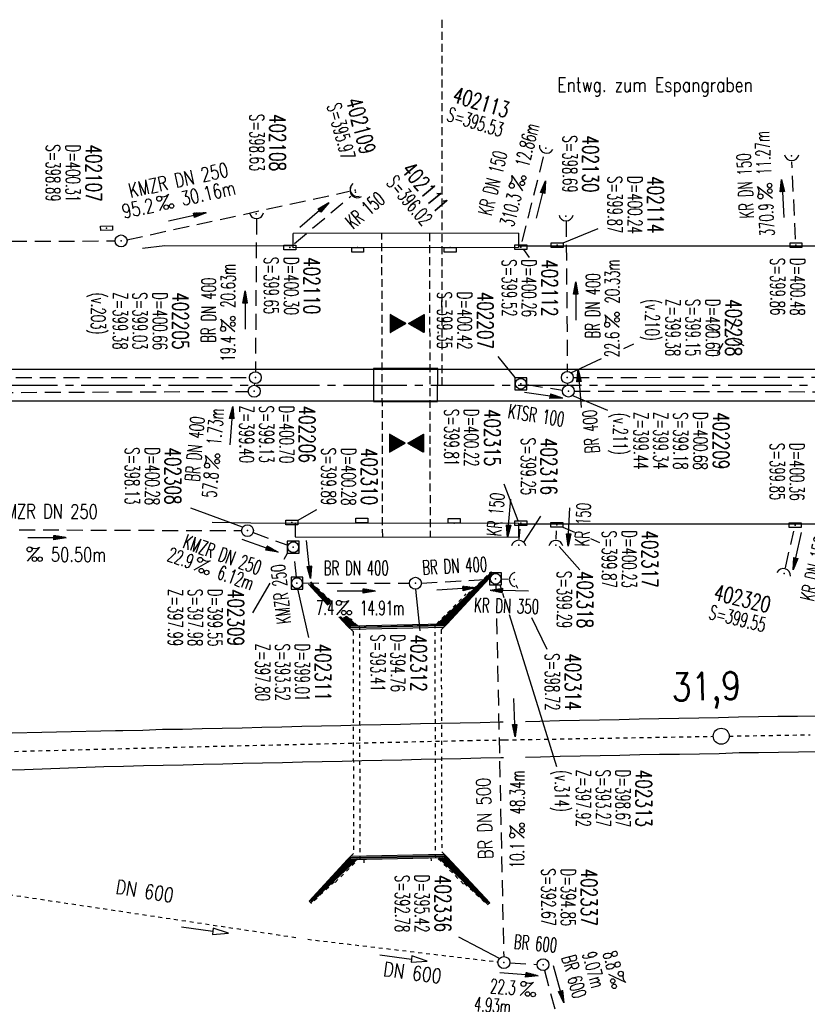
# Model space of a CAD drawing. Extents: x 0 to 1135, y 0 to 420.
# Tile 5 of 33: x 369 to 468, y 142 to 266. Entities that reach past the tile are written whole.
import ezdxf
from ezdxf.enums import TextEntityAlignment as Align

# ---------------------------------------------------------------- set-up
doc = ezdxf.new("R2010")
doc.units = 0
doc.header["$LTSCALE"] = 2
doc.header["$MEASUREMENT"] = 0
for name, pattern in [('ACAD_ISO02W100', [0.5, 0.25, -0.25]), ('ACAD_ISO03W100', [0.5, 0.25, -0.25]), ('ACAD_ISO10W100W', [0.5, 0.25, -0.25]), ('ACHSE', [5.5, 4, -0.5, 0.5, -0.5]), ('AUSGEZOGEN', [0]), ('GESTRICH-X2', [1.5, 1, -0.5]), ('GESTRICHELT', [0.75, 0.5, -0.25]), ('STRICHLINIEX2', [0.5, 0.25, -0.25])]:
    doc.linetypes.add(name, pattern=pattern)
doc.layers.get('0').update_dxf_attribs({"linetype": 'AUSGEZOGEN'})
for name, color, linetype in [('ACHSETOP', 250, 'ACHSE'), ('Bahnachse', 7, 'CONTINUOUS'), ('BAUWO', 250, 'CONTINUOUS'), ('BAUWU', 250, 'GESTRICHELT'), ('FBR', 8, 'CONTINUOUS'), ('GEF', 1, 'AUSGEZOGEN'), ('Gleisachsen', 7, 'CONTINUOUS'), ('HEKTOM', 250, 'GESTRICHELT'), ('KANAL', 7, 'GESTRICH-X2'), ('NETZ', 250, 'CONTINUOUS'), ('PFEIL', 7, 'CONTINUOUS'), ('SCHACHTNR', 6, 'CONTINUOUS'), ('SCHRIFT', 7, 'CONTINUOUS'), ('SCHSYMBOL', 7, 'CONTINUOUS'), ('TEXTO', 4, 'CONTINUOUS'), ('TEXTU', 4, 'CONTINUOUS'), ('Tiefenentwaesserung_und_Sammell', 15, 'CONTINUOUS'), ('TUNNEL', 15, 'CONTINUOUS')]:
    doc.layers.add(name, color=color, linetype=linetype)
doc.styles.add('ROMANS', font='romans.shx', dxfattribs={"width": 0.8})

# ---------------------------------------------------------------- blocks, each defined once
blk = doc.blocks.new('IKR')
at = {"color": 0}
for p, q in [((0, 1), (0, 2.5)), ((-2.5, 0), (-1, 0)), ((1, 0), (2.5, 0)), ((0, -2.5), (0, -1))]:
    blk.add_line(p, q, dxfattribs=at)
blk.add_circle((0, 0), 0.05, dxfattribs=at)
blk.add_point((0, 0), dxfattribs=at)
blk = doc.blocks.new('30')
at = {"color": 0}
for p, q in [((-0.75, -0.29), (-0.75, 0.29)), ((-0.75, 0.29), (0.75, 0.29)), ((0.75, 0.29), (0.75, -0.29)), ((0.75, -0.29), (-0.75, -0.29))]:
    blk.add_line(p, q, dxfattribs=at)
blk.add_point((0, 0), dxfattribs=at)
blk = doc.blocks.new('42')
at = {"color": 0}
blk.add_arc((-0.02, -0.31), 0.91, 12.5363, 167.4637, dxfattribs=at)
blk.add_point((0, 0), dxfattribs=at)
blk = doc.blocks.new('PFEIL2')
at = {"color": 0}
for p, q in [((0.88, 0), (-2.4, -0.01)), ((0.88, -0.27), (0.88, 0.28)), ((0.88, 0.28), (2.43, 0.01)), ((0.91, 0.27), (0.88, 0.26)), ((0.97, 0.26), (0.88, 0.25)), ((1.02, 0.25), (0.88, 0.23)), ((1.07, 0.24), (0.88, 0.21)), ((1.13, 0.23), (0.88, 0.19)), ((1.18, 0.22), (0.88, 0.17)), ((1.24, 0.21), (0.88, 0.15)), ((1.29, 0.21), (0.88, 0.14)), ((1.34, 0.2), (0.88, 0.12)), ((1.4, 0.19), (0.88, 0.1)), ((1.45, 0.18), (0.88, 0.08)), ((1.51, 0.17), (0.88, 0.06)), ((1.56, 0.16), (0.88, 0.04)), ((1.61, 0.15), (0.88, 0.02)), ((1.67, 0.14), (0.88, 0.01)), ((1.72, 0.13), (0.88, -0.01)), ((1.78, 0.12), (0.88, -0.03)), ((1.83, 0.11), (0.88, -0.05)), ((1.88, 0.1), (0.88, -0.07)), ((1.94, 0.09), (0.88, -0.09)), ((2.05, 0.08), (0.88, -0.12)), ((1.99, 0.08), (0.88, -0.11)), ((2.1, 0.07), (0.88, -0.14)), ((2.15, 0.06), (0.88, -0.16)), ((2.21, 0.05), (0.88, -0.18)), ((2.26, 0.04), (0.88, -0.2)), ((2.32, 0.03), (0.88, -0.22)), ((2.37, 0.02), (0.88, -0.23)), ((2.42, 0.01), (0.88, -0.25)), ((2.43, 0.01), (0.88, -0.27))]:
    blk.add_line(p, q, dxfattribs=at)
blk = doc.blocks.new('GST')
at = {"color": 0}
blk.add_circle((0, 0), 0.75, dxfattribs=at)
blk.add_point((0, 0), dxfattribs=at)
blk = doc.blocks.new('10')
blk.add_blockref('GST', (0, 0))
blk = doc.blocks.new('PROM')
blk.add_line((1.57, 1.82), (0.02, 0.02))
for centre, radius in [((0.32, 1.51), 0.317), ((0.94, 0.29), 0.283), ((1.64, 0.29), 0.283)]:
    blk.add_circle(centre, radius)
blk.add_arc((0.99, 2.68), 1.03, 239.1414, 303.3549)
blk = doc.blocks.new('20')
blk.add_lwpolyline([(-0.75, -0.75), (0.75, -0.75), (0.75, 0.75), (-0.75, 0.75)], close=True)
blk.add_circle((0, 0), 0.676)
blk.add_point((0, 0))
blk = doc.blocks.new('40')
at = {"color": 0}
blk.add_arc((0.02, 0.31), 0.91, 192.5363, 347.4637, dxfattribs=at)
blk.add_point((0, 0), dxfattribs=at)
blk = doc.blocks.new('30S')
at = {"color": 0}
for p, q in [((-0.75, -0.58), (-0.75, 0)), ((-0.75, 0), (0.75, 0)), ((0.75, 0), (0.75, -0.58)), ((0.75, -0.58), (-0.75, -0.58))]:
    blk.add_line(p, q, dxfattribs=at)
blk.add_point((0, 0), dxfattribs=at)
blk = doc.blocks.new('*X18')
at = {"color": 0}
for p, q in [((379.636, 182.407), (379.645, 182.415)), ((379.64, 182.401), (379.654, 182.415)), ((379.643, 182.395), (379.663, 182.415)), ((379.646, 182.39), (379.672, 182.415)), ((379.649, 182.384), (379.68, 182.415)), ((379.653, 182.379), (379.689, 182.415)), ((379.656, 182.373), (379.698, 182.415)), ((379.659, 182.367), (379.707, 182.415)), ((379.662, 182.362), (379.716, 182.415)), ((379.665, 182.356), (379.725, 182.415)), ((379.669, 182.351), (379.733, 182.415)), ((379.672, 182.345), (379.742, 182.415)), ((379.675, 182.339), (379.751, 182.415)), ((379.678, 182.334), (379.76, 182.415)), ((379.682, 182.328), (379.769, 182.415)), ((379.685, 182.323), (379.778, 182.415)), ((379.688, 182.317), (379.786, 182.415)), ((379.691, 182.311), (379.795, 182.415)), ((379.695, 182.306), (379.804, 182.415)), ((379.698, 182.3), (379.813, 182.415)), ((379.701, 182.295), (379.822, 182.415)), ((379.704, 182.289), (379.831, 182.415)), ((379.708, 182.283), (379.839, 182.415)), ((379.711, 182.278), (379.848, 182.415)), ((379.714, 182.272), (379.857, 182.415)), ((379.717, 182.267), (379.866, 182.415)), ((379.72, 182.261), (379.875, 182.415)), ((379.724, 182.255), (379.884, 182.415)), ((379.727, 182.25), (379.892, 182.415)), ((379.73, 182.244), (379.901, 182.415)), ((379.733, 182.239), (379.91, 182.415)), ((379.737, 182.233), (379.919, 182.415)), ((379.74, 182.227), (379.928, 182.415)), ((379.743, 182.222), (379.937, 182.415)), ((379.746, 182.216), (379.946, 182.415)), ((379.75, 182.21), (379.954, 182.415)), ((379.753, 182.205), (379.963, 182.415)), ((379.756, 182.199), (379.972, 182.415)), ((379.759, 182.194), (379.981, 182.415)), ((379.763, 182.188), (379.99, 182.415)), ((379.766, 182.182), (379.999, 182.415)), ((379.769, 182.177), (380.007, 182.415)), ((379.772, 182.171), (380.016, 182.415)), ((379.775, 182.166), (380.025, 182.415)), ((379.779, 182.16), (380.034, 182.415)), ((379.782, 182.154), (380.043, 182.415)), ((379.785, 182.149), (380.052, 182.415)), ((379.788, 182.143), (380.06, 182.415)), ((379.792, 182.138), (380.069, 182.415)), ((379.795, 182.132), (380.078, 182.415)), ((379.798, 182.126), (380.087, 182.415)), ((379.801, 182.121), (380.096, 182.415)), ((379.805, 182.115), (380.105, 182.415)), ((379.808, 182.11), (380.113, 182.415)), ((379.811, 182.104), (380.122, 182.415)), ((379.814, 182.098), (380.131, 182.415)), ((379.818, 182.093), (380.14, 182.415)), ((379.821, 182.087), (380.149, 182.415)), ((379.824, 182.082), (380.158, 182.415)), ((379.827, 182.076), (380.166, 182.415)), ((379.83, 182.07), (380.175, 182.415)), ((379.834, 182.065), (380.184, 182.415)), ((379.837, 182.059), (380.193, 182.415)), ((379.84, 182.054), (380.202, 182.415)), ((379.843, 182.048), (380.211, 182.415)), ((379.847, 182.042), (380.22, 182.415)), ((379.85, 182.037), (380.228, 182.415)), ((379.853, 182.031), (380.237, 182.415)), ((379.856, 182.026), (380.246, 182.415)), ((379.86, 182.02), (380.255, 182.415)), ((379.863, 182.014), (380.264, 182.415)), ((379.866, 182.009), (380.273, 182.415)), ((379.869, 182.003), (380.281, 182.415)), ((379.873, 181.998), (380.29, 182.415)), ((379.876, 181.992), (380.299, 182.415)), ((379.879, 181.986), (380.308, 182.415)), ((379.882, 181.981), (380.317, 182.415)), ((379.885, 181.975), (380.326, 182.415)), ((379.889, 181.97), (380.334, 182.415)), ((379.892, 181.964), (380.343, 182.415)), ((379.895, 181.958), (380.352, 182.415)), ((379.898, 181.953), (380.361, 182.415)), ((379.902, 181.947), (380.37, 182.415)), ((379.905, 181.942), (380.379, 182.415)), ((379.908, 181.936), (380.387, 182.415)), ((379.911, 181.93), (380.396, 182.415)), ((379.915, 181.925), (380.405, 182.415)), ((379.918, 181.919), (380.414, 182.415)), ((379.921, 181.914), (380.423, 182.415)), ((379.924, 181.908), (380.432, 182.415)), ((379.928, 181.902), (380.44, 182.415)), ((379.931, 181.897), (380.449, 182.415)), ((379.934, 181.891), (380.458, 182.415)), ((379.937, 181.885), (380.467, 182.415)), ((379.94, 181.88), (380.476, 182.415)), ((379.944, 181.874), (380.485, 182.415)), ((379.947, 181.869), (380.494, 182.415)), ((379.95, 181.863), (380.502, 182.415)), ((379.953, 181.857), (380.511, 182.415)), ((379.957, 181.852), (380.52, 182.415)), ((379.96, 181.846), (380.529, 182.415)), ((379.963, 181.841), (380.538, 182.415)), ((379.966, 181.835), (380.547, 182.415)), ((379.97, 181.829), (380.555, 182.415)), ((379.973, 181.824), (380.564, 182.415)), ((379.976, 181.818), (380.573, 182.415)), ((379.979, 181.813), (380.582, 182.415)), ((379.983, 181.807), (380.591, 182.415)), ((379.986, 181.801), (380.6, 182.415)), ((379.989, 181.796), (380.608, 182.415)), ((379.992, 181.79), (380.617, 182.415)), ((379.995, 181.785), (380.626, 182.415)), ((379.999, 181.779), (380.635, 182.415)), ((380.002, 181.773), (380.644, 182.415)), ((380.005, 181.768), (380.653, 182.415)), ((380.008, 181.762), (380.661, 182.415)), ((380.012, 181.757), (380.67, 182.415)), ((380.015, 181.751), (380.679, 182.415)), ((380.018, 181.745), (380.688, 182.415)), ((380.021, 181.74), (380.697, 182.415)), ((380.025, 181.734), (380.706, 182.415)), ((380.028, 181.729), (380.714, 182.415)), ((380.031, 181.723), (380.723, 182.415)), ((380.034, 181.717), (380.732, 182.415)), ((380.038, 181.712), (380.741, 182.415)), ((380.041, 181.706), (380.75, 182.415)), ((380.044, 181.701), (380.759, 182.415)), ((380.047, 181.695), (380.768, 182.415)), ((380.05, 181.689), (380.776, 182.415)), ((380.054, 181.684), (380.785, 182.415)), ((380.057, 181.678), (380.794, 182.415)), ((380.06, 181.673), (380.803, 182.415)), ((380.063, 181.667), (380.812, 182.415)), ((380.067, 181.661), (380.821, 182.415)), ((380.07, 181.656), (380.829, 182.415)), ((380.073, 181.65), (380.838, 182.415)), ((380.076, 181.645), (380.847, 182.415)), ((380.08, 181.639), (380.856, 182.415)), ((380.083, 181.633), (380.865, 182.415)), ((380.086, 181.628), (380.874, 182.415)), ((380.089, 181.622), (380.882, 182.415)), ((380.093, 181.617), (380.891, 182.415)), ((380.096, 181.611), (380.9, 182.415)), ((380.099, 181.605), (380.909, 182.415)), ((380.102, 181.6), (380.918, 182.415)), ((380.105, 181.594), (380.927, 182.415)), ((380.109, 181.588), (380.935, 182.415)), ((380.112, 181.583), (380.944, 182.415)), ((380.115, 181.577), (380.953, 182.415)), ((380.118, 181.572), (380.962, 182.415)), ((380.122, 181.566), (380.971, 182.415)), ((380.125, 181.56), (380.98, 182.415)), ((380.128, 181.555), (380.988, 182.415)), ((380.131, 181.549), (380.997, 182.415)), ((380.135, 181.544), (381.006, 182.415)), ((380.138, 181.538), (381.015, 182.415)), ((380.141, 181.532), (381.024, 182.415)), ((380.144, 181.527), (381.033, 182.415)), ((380.148, 181.521), (381.042, 182.415)), ((380.151, 181.516), (381.05, 182.415)), ((380.154, 181.51), (381.059, 182.415)), ((380.157, 181.504), (381.068, 182.415)), ((380.16, 181.499), (381.077, 182.415)), ((380.164, 181.493), (381.086, 182.415)), ((380.167, 181.488), (381.095, 182.415)), ((380.17, 181.482), (381.103, 182.415)), ((380.173, 181.476), (381.112, 182.415)), ((380.177, 181.471), (381.121, 182.415)), ((380.18, 181.465), (381.13, 182.415)), ((380.183, 181.46), (381.139, 182.415)), ((380.186, 181.454), (381.148, 182.415)), ((380.19, 181.448), (381.156, 182.415)), ((380.193, 181.443), (381.165, 182.415)), ((380.196, 181.437), (381.174, 182.415)), ((380.199, 181.432), (381.183, 182.415)), ((380.203, 181.426), (381.192, 182.415)), ((380.206, 181.42), (381.201, 182.415)), ((380.209, 181.415), (381.209, 182.415)), ((380.212, 181.409), (381.218, 182.415)), ((380.215, 181.404), (381.227, 182.415)), ((380.219, 181.398), (381.236, 182.415)), ((380.222, 181.392), (381.245, 182.415)), ((380.225, 181.387), (381.254, 182.415)), ((380.228, 181.381), (381.262, 182.415)), ((380.232, 181.376), (381.271, 182.415)), ((380.235, 181.37), (381.28, 182.415)), ((380.238, 181.364), (381.289, 182.415)), ((380.241, 181.359), (381.298, 182.415)), ((380.245, 181.353), (381.307, 182.415)), ((380.248, 181.348), (381.316, 182.415)), ((380.251, 181.342), (381.324, 182.415)), ((380.254, 181.336), (381.333, 182.415)), ((380.258, 181.331), (381.342, 182.415)), ((380.261, 181.325), (381.351, 182.415)), ((380.27, 181.308), (381.344, 182.382)), ((380.274, 181.303), (381.332, 182.361)), ((380.277, 181.297), (381.32, 182.34)), ((380.28, 181.292), (381.308, 182.32)), ((380.283, 181.286), (381.296, 182.299)), ((380.287, 181.28), (381.284, 182.278)), ((380.29, 181.275), (381.272, 182.257)), ((380.293, 181.269), (381.26, 182.236)), ((380.296, 181.263), (381.248, 182.215)), ((380.3, 181.258), (381.236, 182.194)), ((380.303, 181.252), (381.224, 182.173)), ((380.306, 181.247), (381.212, 182.152)), ((380.309, 181.241), (381.2, 182.131)), ((380.313, 181.235), (381.187, 182.11)), ((380.316, 181.23), (381.175, 182.089)), ((380.319, 181.224), (381.163, 182.069)), ((380.322, 181.219), (381.151, 182.048)), ((380.325, 181.213), (381.139, 182.027)), ((380.329, 181.207), (381.127, 182.006)), ((380.332, 181.202), (381.115, 181.985)), ((380.335, 181.196), (381.103, 181.964)), ((380.338, 181.191), (381.091, 181.943)), ((380.342, 181.185), (381.079, 181.922)), ((380.345, 181.179), (381.067, 181.901)), ((380.348, 181.174), (381.055, 181.88)), ((380.351, 181.168), (381.043, 181.859)), ((380.355, 181.163), (381.031, 181.839)), ((380.358, 181.157), (381.018, 181.818)), ((380.361, 181.151), (381.006, 181.797)), ((380.364, 181.146), (380.994, 181.776)), ((380.368, 181.14), (380.982, 181.755)), ((380.371, 181.135), (380.97, 181.734)), ((380.374, 181.129), (380.958, 181.713)), ((380.377, 181.123), (380.946, 181.692)), ((380.38, 181.118), (380.934, 181.671)), ((380.384, 181.112), (380.922, 181.65)), ((380.387, 181.107), (380.91, 181.629)), ((380.39, 181.101), (380.898, 181.608)), ((380.393, 181.095), (380.886, 181.588)), ((380.397, 181.09), (380.874, 181.567)), ((380.4, 181.084), (380.861, 181.546)), ((380.403, 181.079), (380.849, 181.525)), ((380.406, 181.073), (380.837, 181.504)), ((380.41, 181.067), (380.825, 181.483)), ((380.413, 181.062), (380.813, 181.462)), ((380.416, 181.056), (380.801, 181.441)), ((380.419, 181.051), (380.789, 181.42)), ((380.423, 181.045), (380.777, 181.399)), ((380.426, 181.039), (380.765, 181.378)), ((380.429, 181.034), (380.753, 181.358)), ((380.432, 181.028), (380.741, 181.337)), ((380.435, 181.023), (380.729, 181.316)), ((380.439, 181.017), (380.717, 181.295)), ((380.442, 181.011), (380.705, 181.274)), ((380.445, 181.006), (380.692, 181.253)), ((380.448, 181), (380.68, 181.232)), ((380.452, 180.995), (380.668, 181.211)), ((380.455, 180.989), (380.656, 181.19)), ((380.458, 180.983), (380.644, 181.169)), ((380.461, 180.978), (380.632, 181.148)), ((380.465, 180.972), (380.62, 181.127)), ((380.468, 180.966), (380.608, 181.107)), ((380.471, 180.961), (380.596, 181.086)), ((380.474, 180.955), (380.584, 181.065)), ((380.478, 180.95), (380.572, 181.044)), ((380.481, 180.944), (380.56, 181.023)), ((380.484, 180.938), (380.548, 181.002)), ((380.487, 180.933), (380.535, 180.981)), ((380.49, 180.927), (380.523, 180.96)), ((380.494, 180.922), (380.511, 180.939)), ((379.629, 179.164), (380.73, 180.265)), ((379.641, 179.185), (380.727, 180.271)), ((379.642, 179.169), (380.733, 180.26)), ((379.651, 179.169), (380.737, 180.254)), ((379.653, 179.206), (380.724, 180.277)), ((379.66, 179.169), (380.74, 180.249)), ((379.665, 179.227), (380.72, 180.282)), ((379.669, 179.169), (380.743, 180.243)), ((379.677, 179.248), (380.717, 180.288)), ((379.678, 179.169), (380.746, 180.237)), ((379.686, 179.169), (380.75, 180.232)), ((379.689, 179.269), (380.714, 180.293)), ((379.695, 179.169), (380.753, 180.226)), ((379.701, 179.289), (380.711, 180.299)), ((379.704, 179.169), (380.756, 180.221)), ((379.713, 179.31), (380.708, 180.305)), ((379.713, 179.169), (380.759, 180.215)), ((379.722, 179.169), (380.763, 180.209)), ((379.725, 179.331), (380.704, 180.31)), ((379.731, 179.169), (380.766, 180.204)), ((379.737, 179.352), (380.701, 180.316)), ((379.739, 179.169), (380.769, 180.198)), ((379.748, 179.169), (380.772, 180.193)), ((379.749, 179.373), (380.698, 180.321)), ((379.757, 179.169), (380.775, 180.187)), ((379.762, 179.394), (380.695, 180.327)), ((379.766, 179.169), (380.779, 180.181)), ((379.774, 179.415), (380.691, 180.333)), ((379.775, 179.169), (380.782, 180.176)), ((379.784, 179.169), (380.785, 180.17)), ((379.786, 179.436), (380.688, 180.338)), ((379.792, 179.169), (380.788, 180.165)), ((379.798, 179.457), (380.685, 180.344)), ((379.801, 179.169), (380.792, 180.159)), ((379.81, 179.478), (380.682, 180.349)), ((379.81, 179.169), (380.795, 180.153)), ((379.819, 179.169), (380.798, 180.148)), ((379.822, 179.499), (380.678, 180.355)), ((379.828, 179.169), (380.801, 180.142)), ((379.834, 179.519), (380.675, 180.361)), ((379.837, 179.169), (380.805, 180.137)), ((379.845, 179.169), (380.808, 180.131)), ((379.846, 179.54), (380.672, 180.366)), ((379.854, 179.169), (380.811, 180.125)), ((379.858, 179.561), (380.669, 180.372)), ((379.863, 179.169), (380.814, 180.12)), ((379.87, 179.582), (380.665, 180.378)), ((379.872, 179.169), (380.818, 180.114)), ((379.881, 179.169), (380.821, 180.109)), ((379.882, 179.603), (380.662, 180.383)), ((379.89, 179.169), (380.824, 180.103)), ((379.894, 179.624), (380.659, 180.389)), ((379.899, 179.169), (380.827, 180.097)), ((379.906, 179.645), (380.656, 180.394)), ((379.907, 179.169), (380.83, 180.092)), ((379.916, 179.169), (380.834, 180.086)), ((379.919, 179.666), (380.653, 180.4)), ((379.925, 179.169), (380.837, 180.081)), ((379.931, 179.687), (380.649, 180.406)), ((379.934, 179.169), (380.84, 180.075)), ((379.943, 179.708), (380.646, 180.411)), ((379.943, 179.169), (380.843, 180.069)), ((379.952, 179.169), (380.847, 180.064)), ((379.955, 179.729), (380.643, 180.417)), ((379.96, 179.169), (380.85, 180.058)), ((379.967, 179.75), (380.64, 180.422)), ((379.969, 179.169), (380.853, 180.052)), ((379.978, 179.169), (380.856, 180.047)), ((379.979, 179.77), (380.636, 180.428)), ((379.987, 179.169), (380.86, 180.041)), ((379.991, 179.791), (380.633, 180.434)), ((379.996, 179.169), (380.863, 180.036)), ((380.003, 179.812), (380.63, 180.439)), ((380.005, 179.169), (380.866, 180.03)), ((380.013, 179.169), (380.869, 180.024)), ((380.015, 179.833), (380.627, 180.445)), ((380.022, 179.169), (380.873, 180.019)), ((380.027, 179.854), (380.623, 180.45)), ((380.031, 179.169), (380.876, 180.013)), ((380.039, 179.875), (380.62, 180.456)), ((380.04, 179.169), (380.879, 180.008)), ((380.049, 179.169), (380.882, 180.002)), ((380.051, 179.896), (380.617, 180.462)), ((380.058, 179.169), (380.885, 179.996)), ((380.063, 179.917), (380.614, 180.467)), ((380.066, 179.169), (380.889, 179.991)), ((380.075, 179.938), (380.61, 180.473)), ((380.075, 179.169), (380.892, 179.985)), ((380.084, 179.169), (380.895, 179.98)), ((380.088, 179.959), (380.607, 180.478)), ((380.093, 179.169), (380.898, 179.974)), ((380.1, 179.98), (380.604, 180.484)), ((380.102, 179.169), (380.902, 179.968)), ((380.111, 179.169), (380.905, 179.963)), ((380.112, 180), (380.601, 180.49)), ((380.119, 179.169), (380.908, 179.957)), ((380.124, 180.021), (380.598, 180.495)), ((380.128, 179.169), (380.911, 179.952)), ((380.136, 180.042), (380.594, 180.501)), ((380.137, 179.169), (380.915, 179.946)), ((380.146, 179.169), (380.918, 179.94)), ((380.148, 180.063), (380.591, 180.506)), ((380.155, 179.169), (380.921, 179.935)), ((380.16, 180.084), (380.588, 180.512)), ((380.164, 179.169), (380.924, 179.929)), ((380.172, 180.105), (380.585, 180.518)), ((380.173, 179.169), (380.928, 179.924)), ((380.181, 179.169), (380.931, 179.918)), ((380.184, 180.126), (380.581, 180.523)), ((380.19, 179.169), (380.934, 179.912)), ((380.196, 180.147), (380.578, 180.529)), ((380.199, 179.169), (380.937, 179.907)), ((380.208, 180.168), (380.575, 180.534)), ((380.208, 179.169), (380.94, 179.901)), ((380.217, 179.169), (380.944, 179.896)), ((380.22, 180.189), (380.572, 180.54)), ((380.226, 179.169), (380.947, 179.89)), ((380.232, 180.21), (380.568, 180.546)), ((380.234, 179.169), (380.95, 179.884)), ((380.243, 179.169), (380.953, 179.879)), ((380.245, 180.231), (380.565, 180.551)), ((380.252, 179.169), (380.957, 179.873)), ((380.257, 180.251), (380.562, 180.557)), ((380.261, 179.169), (380.96, 179.868)), ((380.269, 180.272), (380.559, 180.562)), ((380.27, 179.169), (380.963, 179.862)), ((380.279, 179.169), (380.966, 179.856)), ((380.281, 180.293), (380.555, 180.568)), ((380.287, 179.169), (380.97, 179.851)), ((380.293, 180.314), (380.552, 180.574)), ((380.296, 179.169), (380.973, 179.845)), ((380.305, 180.335), (380.549, 180.579)), ((380.305, 179.169), (380.976, 179.84)), ((380.314, 179.169), (380.979, 179.834)), ((380.317, 180.356), (380.546, 180.585)), ((380.323, 179.169), (380.983, 179.828)), ((380.329, 180.377), (380.543, 180.59)), ((380.332, 179.169), (380.986, 179.823)), ((380.34, 179.169), (380.989, 179.817)), ((380.341, 180.398), (380.539, 180.596)), ((380.349, 179.169), (380.992, 179.812)), ((380.353, 180.419), (380.536, 180.602)), ((380.358, 179.169), (380.995, 179.806)), ((380.365, 180.44), (380.533, 180.607)), ((380.367, 179.169), (380.999, 179.8)), ((380.376, 179.169), (381.002, 179.795)), ((380.377, 180.461), (380.53, 180.613)), ((380.385, 179.169), (381.005, 179.789)), ((380.389, 180.481), (380.526, 180.618)), ((380.394, 179.169), (381.008, 179.784)), ((380.401, 180.502), (380.523, 180.624)), ((380.402, 179.169), (381.012, 179.778)), ((380.411, 179.169), (381.015, 179.772)), ((380.414, 180.523), (380.52, 180.63)), ((380.42, 179.169), (381.018, 179.767)), ((380.426, 180.544), (380.517, 180.635)), ((380.429, 179.169), (381.021, 179.761)), ((380.438, 180.565), (380.513, 180.641)), ((380.438, 179.169), (381.025, 179.756)), ((380.447, 179.169), (381.028, 179.75)), ((380.45, 180.586), (380.51, 180.646)), ((380.455, 179.169), (381.031, 179.744)), ((380.462, 180.607), (380.507, 180.652)), ((380.464, 179.169), (381.034, 179.739)), ((380.473, 179.169), (381.038, 179.733)), ((380.474, 180.628), (380.504, 180.658)), ((380.486, 180.649), (380.5, 180.663)), ((380.482, 179.169), (381.041, 179.727)), ((380.491, 179.169), (381.044, 179.722)), ((380.5, 179.169), (381.047, 179.716)), ((380.508, 179.169), (381.05, 179.711)), ((380.517, 179.169), (381.054, 179.705)), ((380.526, 179.169), (381.057, 179.699)), ((380.535, 179.169), (381.06, 179.694)), ((380.544, 179.169), (381.063, 179.688)), ((380.553, 179.169), (381.067, 179.683)), ((380.561, 179.169), (381.07, 179.677)), ((380.57, 179.169), (381.073, 179.671)), ((380.579, 179.169), (381.076, 179.666)), ((380.588, 179.169), (381.08, 179.66)), ((380.597, 179.169), (381.083, 179.655)), ((380.606, 179.169), (381.086, 179.649)), ((380.614, 179.169), (381.089, 179.643)), ((380.623, 179.169), (381.093, 179.638)), ((380.632, 179.169), (381.096, 179.632)), ((380.641, 179.169), (381.099, 179.627)), ((380.65, 179.169), (381.102, 179.621)), ((380.659, 179.169), (381.105, 179.615)), ((380.668, 179.169), (381.109, 179.61)), ((380.676, 179.169), (381.112, 179.604)), ((380.685, 179.169), (381.115, 179.599)), ((380.694, 179.169), (381.118, 179.593)), ((380.703, 179.169), (381.122, 179.587)), ((380.712, 179.169), (381.125, 179.582)), ((380.721, 179.169), (381.128, 179.576)), ((380.729, 179.169), (381.131, 179.571)), ((380.738, 179.169), (381.135, 179.565)), ((380.747, 179.169), (381.138, 179.559)), ((380.756, 179.169), (381.141, 179.554)), ((380.765, 179.169), (381.144, 179.548)), ((380.774, 179.169), (381.148, 179.543)), ((380.782, 179.169), (381.151, 179.537)), ((380.791, 179.169), (381.154, 179.531)), ((380.8, 179.169), (381.157, 179.526)), ((380.809, 179.169), (381.16, 179.52)), ((380.818, 179.169), (381.164, 179.515)), ((380.827, 179.169), (381.167, 179.509)), ((380.835, 179.169), (381.17, 179.503)), ((380.844, 179.169), (381.173, 179.498)), ((380.853, 179.169), (381.177, 179.492)), ((380.862, 179.169), (381.18, 179.487)), ((380.871, 179.169), (381.183, 179.481)), ((380.88, 179.169), (381.186, 179.475)), ((380.888, 179.169), (381.19, 179.47)), ((380.897, 179.169), (381.193, 179.464)), ((380.906, 179.169), (381.196, 179.459)), ((380.915, 179.169), (381.199, 179.453)), ((380.924, 179.169), (381.203, 179.447)), ((380.933, 179.169), (381.206, 179.442)), ((380.942, 179.169), (381.209, 179.436)), ((380.95, 179.169), (381.212, 179.43)), ((380.959, 179.169), (381.215, 179.425)), ((380.968, 179.169), (381.219, 179.419)), ((380.977, 179.169), (381.222, 179.414)), ((380.986, 179.169), (381.225, 179.408)), ((380.995, 179.169), (381.228, 179.402)), ((381.003, 179.169), (381.232, 179.397)), ((381.012, 179.169), (381.235, 179.391)), ((381.021, 179.169), (381.238, 179.386)), ((381.03, 179.169), (381.241, 179.38)), ((381.039, 179.169), (381.245, 179.374)), ((381.048, 179.169), (381.248, 179.369)), ((381.056, 179.169), (381.251, 179.363)), ((381.065, 179.169), (381.254, 179.358)), ((381.074, 179.169), (381.258, 179.352)), ((381.083, 179.169), (381.261, 179.346)), ((381.092, 179.169), (381.264, 179.341)), ((381.101, 179.169), (381.267, 179.335)), ((381.109, 179.169), (381.27, 179.33)), ((381.118, 179.169), (381.274, 179.324)), ((381.127, 179.169), (381.277, 179.318)), ((381.136, 179.169), (381.28, 179.313)), ((381.145, 179.169), (381.283, 179.307)), ((381.154, 179.169), (381.287, 179.302)), ((381.162, 179.169), (381.29, 179.296)), ((381.171, 179.169), (381.293, 179.29)), ((381.18, 179.169), (381.296, 179.285)), ((381.189, 179.169), (381.3, 179.279)), ((381.198, 179.169), (381.303, 179.274)), ((381.207, 179.169), (381.306, 179.268)), ((381.216, 179.169), (381.309, 179.262)), ((381.224, 179.169), (381.313, 179.257)), ((381.233, 179.169), (381.316, 179.251)), ((381.242, 179.169), (381.319, 179.246)), ((381.251, 179.169), (381.322, 179.24)), ((381.26, 179.169), (381.325, 179.234)), ((381.269, 179.169), (381.329, 179.229)), ((381.277, 179.169), (381.332, 179.223)), ((381.286, 179.169), (381.335, 179.218)), ((381.295, 179.169), (381.338, 179.212)), ((381.304, 179.169), (381.342, 179.206)), ((381.313, 179.169), (381.345, 179.201)), ((381.322, 179.169), (381.348, 179.195)), ((381.33, 179.169), (381.351, 179.19)), ((381.339, 179.169), (381.355, 179.184)), ((381.348, 179.169), (381.358, 179.178))]:
    blk.add_line(p, q, dxfattribs=at)
blk = doc.blocks.new('TIEFP')
at = {"color": 0}
for points in [[(0, 0.15), (-1.13, 2.12), (1.14, 2.12)], [(0, -0.17), (-1.13, -2.14), (1.14, -2.14)]]:
    blk.add_lwpolyline(points, close=True, dxfattribs=at)
at = {"color": 0, "xscale": 1.311372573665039, "yscale": 1.311372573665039, "zscale": 1.311372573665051}
blk.add_blockref('*X18', (-498.97, -237.1), dxfattribs=at)

msp = doc.modelspace()

# ---------------------------------------------------------------- linework, layer by layer
at = {"layer": 'ACHSETOP'}
msp.add_lwpolyline([(25, 220.37), (447.45, 220.37), (747.45, 220.37), (922.45, 220.37), (950, 220.37)], dxfattribs=at)
at = {"layer": 'Bahnachse', "linetype": 'Continuous'}
msp.add_line((404.76, 175.03), (404.76, 175.12), dxfattribs=at)
at = {"layer": 'Bahnachse', "linetype": 'ACAD_ISO10W100W'}
for points in [[(458.58, 176.15), (468.77, 176.32)], [(392.62, 174.84), (425.76, 175.6), (430.29, 175.67)], [(430.29, 175.67), (456.58, 176.12)], [(358.6, 173.97), (392.62, 174.84)]]:
    msp.add_lwpolyline(points, dxfattribs=at)
at = {"layer": 'Bahnachse', "linetype": 'Continuous'}
msp.add_circle((457.58, 176.13), 1, dxfattribs=at)
at = {"layer": 'BAUWO'}
for p, q in [((432.05, 239.51), (403.67, 239.45)), ((403.67, 237.67), (403.67, 239.45)), ((432.05, 239.51), (432.06, 237.72)), ((432.06, 237.72), (403.67, 237.67)), ((413.8, 222.46), (413.8, 218.29)), ((421.88, 222.46), (413.8, 222.46)), ((421.87, 218.32), (421.88, 222.46)), ((413.8, 218.29), (421.87, 218.32)), ((403.93, 203.03), (432.07, 202.98)), ((403.93, 203.03), (403.93, 201.25)), ((432.07, 202.98), (432.06, 201.2)), ((403.93, 201.25), (432.06, 201.2))]:
    msp.add_line(p, q, dxfattribs=at)
at = {"layer": 'BAUWU'}
for p, q in [((414.95, 201.23), (414.85, 239.47)), ((420.84, 239.49), (420.92, 201.24))]:
    msp.add_line(p, q, dxfattribs=at)
at = {"layer": 'FBR'}
for p, q in [((393.49, 203.12), (398.36, 203)), ((398.36, 203), (403.93, 202.99))]:
    msp.add_line(p, q, dxfattribs=at)
for points in [[(384.71, 237.62), (387.52, 237.95), (403.67, 237.92)], [(432.06, 237.91), (447.45, 237.91), (546.31, 237.91)], [(432.07, 202.88), (447.45, 202.88), (575.52, 202.88)]]:
    msp.add_lwpolyline(points, dxfattribs=at)
for points in [[(25, 222.37), (447.45, 222.37), (747.45, 222.37, 0.000001), (834.95, 222.37, -0.000001), (922.45, 222.37, 0), (950, 222.37, 0.000001)], [(25, 218.37), (447.45, 218.37), (747.45, 218.37, 0.000001), (834.95, 218.37, -0.000001), (922.45, 218.37, 0), (950, 218.37, 0.000001)]]:
    msp.add_lwpolyline(points, format="xyb", dxfattribs=at)
at = {"layer": 'Gleisachsen', "linetype": 'Continuous'}
msp.add_line((352.23, 176.16), (381.31, 176.86), dxfattribs=at)
for points in [[(432.95, 178), (434.72, 178.03), (437.23, 178.11), (439.73, 178.15), (442.23, 178.19), (444.73, 178.23), (447.23, 178.32), (449.74, 178.36), (452.24, 178.39), (454.74, 178.43), (457.24, 178.47), (459.74, 178.56), (462.25, 178.6), (464.7, 178.64), (467.2, 178.67), (469.7, 178.71)], [(381.31, 176.86), (382.23, 176.87), (384.73, 176.91), (387.23, 177), (389.73, 177.04), (392.24, 177.12), (394.74, 177.16), (397.24, 177.2), (399.74, 177.29), (402.25, 177.33), (404.75, 177.41), (407.25, 177.45), (409.7, 177.49), (412.21, 177.58), (414.71, 177.62), (417.21, 177.66), (419.71, 177.75), (422.21, 177.78), (424.71, 177.82), (427.22, 177.86), (429.72, 177.95), (430.11, 177.96)], [(432.95, 173.49), (434.81, 173.52), (437.31, 173.61), (439.82, 173.65), (442.32, 173.69), (444.82, 173.73), (447.32, 173.81), (449.82, 173.85), (452.33, 173.89), (454.83, 173.93), (457.33, 173.97), (459.83, 174.06), (462.28, 174.09), (464.79, 174.13), (467.29, 174.17), (469.79, 174.21)], [(369.85, 171.96), (379.82, 172.33), (382.32, 172.37), (384.82, 172.46), (387.32, 172.49), (389.82, 172.53), (392.33, 172.62), (394.83, 172.66), (397.33, 172.75), (399.83, 172.78), (402.33, 172.82), (404.84, 172.91), (407.34, 172.95), (409.84, 172.99), (412.34, 173.08), (414.85, 173.11), (417.35, 173.15), (419.8, 173.24), (422.3, 173.28), (424.8, 173.32), (427.31, 173.41), (429.81, 173.45), (430.18, 173.45)], [(352.32, 171.66), (369.85, 171.93)]]:
    msp.add_lwpolyline(points, dxfattribs=at)
at = {"layer": 'HEKTOM'}
msp.add_line((422.44, 220.37), (422.44, 266.41), dxfattribs=at)
at = {"layer": 'KANAL'}
for p, q in [((432.52, 238.48), (435.3, 249.48)), ((466.95, 238.76), (466.47, 248.51)), ((382.75, 238.68), (410.74, 244.79)), ((403.83, 238.19), (410.94, 244.18)), ((399.06, 241.34), (398.92, 222.06)), ((438.05, 241.06), (438.2, 222.08)), ((326.16, 238.44), (381.25, 238.53)), ((299.77, 221.31), (398.16, 221.32)), ((438.95, 221.33), (525.71, 221.48)), ((300.42, 219.15), (398.03, 219.58)), ((398.82, 220.32), (398.85, 220.56)), ((433.1, 220.44), (437.58, 219.72)), ((438.27, 220.34), (438.26, 220.6)), ((439.09, 219.62), (525.71, 219.38)), ((348.19, 202.23), (397.17, 202.03)), ((432.15, 200.95), (432.28, 202.23)), ((398.63, 201.78), (403, 200.2)), ((436.81, 200.96), (436.84, 202)), ((465.67, 197.36), (466.71, 201.98)), ((404.09, 196.16), (403.77, 199.18)), ((404.91, 195.44), (418.31, 195.4)), ((419.82, 195.43), (428.42, 195.9)), ((429.19, 195.28), (429.2, 194.71)), ((429.91, 195.95), (430.75, 195.92)), ((429.3, 190.98), (430.19, 148.37)), ((430.97, 147.58), (434.39, 147.39)), ((435.33, 146.62), (437.3, 139.16))]:
    msp.add_line(p, q, dxfattribs=at)
at = {"layer": 'SCHACHTNR'}
for p, q in [((437.67, 238.3), (442.09, 240.08)), ((432.69, 237.44), (433.39, 236.45)), ((445.32, 224.99), (446.56, 225.56)), ((429.47, 223.97), (431.6, 221.31)), ((438.66, 221.93), (442.51, 223.7)), ((438.86, 219.07), (443.24, 217.21)), ((432, 203.27), (430.24, 207.87)), ((397.32, 202.45), (390.8, 204.86)), ((404.23, 203.33), (406.67, 204.7)), ((432.69, 200.48), (434.85, 203.84)), ((437.62, 202.46), (439.12, 201.84)), ((441.1, 201.03), (442.25, 200.55)), ((437.18, 200.03), (439.76, 197.11)), ((402.94, 199.16), (402.5, 198.41)), ((400.74, 195.41), (398.55, 191.69)), ((429.7, 195.2), (429.81, 194.84)), ((431.71, 195.21), (431.91, 194.79)), ((404.22, 194.68), (405.61, 188.58)), ((419.08, 194.64), (419.64, 189.41)), ((430.03, 194.14), (430.2, 193.59)), ((430.86, 191.46), (436.83, 172.31)), ((433.7, 191.1), (435.63, 187.1)), ((429.64, 148.13), (424.54, 150.83))]:
    msp.add_line(p, q, dxfattribs=at)
at = {"layer": 'Tiefenentwaesserung_und_Sammell', "linetype": 'STRICHLINIEX2'}
for p, q in [((404, 150.74), (355.96, 157.93)), ((405.51, 150.55), (429.47, 147.7))]:
    msp.add_line(p, q, dxfattribs=at)
at = {"layer": 'Tiefenentwaesserung_und_Sammell', "linetype": 'Continuous'}
for points in [[(389.6, 152.11), (393.56, 151.57), (393.51, 151.17), (395.54, 151.3), (393.61, 151.97), (393.56, 151.57)], [(414.61, 148.59), (418.58, 148.06), (418.52, 147.66), (420.56, 147.79), (418.63, 148.45), (418.58, 148.06)]]:
    msp.add_lwpolyline(points, dxfattribs=at)
at = {"layer": 'TUNNEL', "linetype": 'Continuous'}
for p, q in [((421.82, 190.26), (428.67, 196.78)), ((422.17, 190.27), (428.16, 196.29)), ((428.63, 196.54), (422.64, 190.11)), ((428.68, 196.5), (422.67, 190.05)), ((428.68, 196.77), (422.84, 190.5)), ((428.9, 196.57), (423.06, 190.29)), ((428.68, 196.77), (428.61, 196.84)), ((428.68, 196.77), (428.9, 196.57)), ((408.05, 192.66), (405.6, 195.3)), ((408.35, 192.78), (405.82, 195.5)), ((408.16, 192.73), (405.82, 195.23)), ((408.45, 193.08), (405.83, 195.51)), ((408.16, 192.81), (405.87, 195.27)), ((408.3, 192.99), (406.27, 195.01)), ((408.3, 193.09), (406.44, 194.94)), ((422.27, 190.27), (427.92, 195.95)), ((408.28, 192.91), (407.54, 193.65)), ((408.41, 193.09), (407.96, 193.53)), ((422.06, 190.27), (426.29, 194.51)), ((422.37, 190.27), (426.47, 194.4)), ((422.47, 190.28), (425.03, 192.85)), ((410.52, 190.01), (409.42, 191.19)), ((410.9, 189.78), (409.61, 191.16)), ((410.92, 189.84), (409.64, 191.23)), ((411.09, 190.02), (410.03, 191.08)), ((411.19, 190.02), (410.09, 191.12)), ((411.28, 190.02), (410.19, 191.12)), ((411.48, 190.03), (410.25, 191.25)), ((411.38, 190.03), (410.27, 191.13)), ((411.57, 190.03), (410.38, 191.22)), ((411.72, 190.03), (410.39, 191.26)), ((421.96, 190.27), (423.78, 192.09)), ((422.57, 190.28), (423.59, 191.3)), ((410.74, 190.22), (410.03, 190.98)), ((410.99, 190.02), (410.09, 190.92)), ((411.22, 189.32), (410.52, 190.01)), ((410.53, 190.01), (410.74, 190.22)), ((410.94, 190.02), (410.74, 190.22)), ((411.04, 190.16), (410.84, 190.37)), ((422.67, 190.05), (410.9, 189.78)), ((422.64, 190.11), (410.92, 189.84)), ((410.92, 189.61), (422.65, 189.88)), ((410.94, 190.02), (422.62, 190.28)), ((422.32, 189.55), (423.06, 190.29)), ((422.62, 190.28), (422.84, 190.5)), ((423.06, 190.29), (422.84, 190.5)), ((410.54, 160.59), (411.28, 161.34)), ((410.95, 161.01), (422.67, 161.27)), ((423.07, 160.88), (422.38, 161.57)), ((405.68, 155.35), (410.54, 160.59)), ((405.9, 155.41), (410.92, 160.84)), ((405.9, 155.14), (410.75, 160.39)), ((411.75, 160.63), (405.91, 155.13)), ((405.95, 155.37), (410.95, 160.78)), ((406.21, 155.48), (411.33, 160.62)), ((406.77, 155.94), (411.43, 160.62)), ((407.51, 156.88), (411.23, 160.61)), ((408.31, 157.39), (411.53, 160.62)), ((408.8, 158.27), (411.13, 160.61)), ((410.05, 159.04), (411.63, 160.62)), ((410.09, 159.67), (411.02, 160.61)), ((410.54, 160.6), (410.75, 160.39)), ((410.75, 160.39), (410.97, 160.61)), ((410.92, 160.84), (422.7, 161.1)), ((410.95, 160.78), (422.67, 161.04)), ((410.97, 160.61), (422.65, 160.87)), ((421.92, 160.86), (428.2, 154.94)), ((423.37, 159.52), (422.02, 160.86)), ((425.7, 157.29), (422.12, 160.86)), ((427.55, 155.55), (422.21, 160.86)), ((427.55, 155.65), (422.31, 160.87)), ((426.28, 157.01), (422.41, 160.87)), ((424.92, 158.46), (422.5, 160.87)), ((423.56, 159.92), (422.6, 160.87)), ((422.86, 160.67), (422.65, 160.87)), ((428.16, 155.18), (422.67, 161.04)), ((428.21, 155.22), (422.7, 161.1)), ((423.07, 160.88), (422.86, 160.67)), ((428.21, 154.95), (422.86, 160.67)), ((428.43, 155.15), (423.07, 160.88)), ((405.68, 155.35), (405.9, 155.14)), ((405.9, 155.14), (405.97, 155.07)), ((427.75, 155.49), (427.68, 155.42)), ((428.43, 155.15), (428.21, 154.95)), ((428.21, 154.95), (428.14, 154.88))]:
    msp.add_line(p, q, dxfattribs=at)
at = {"layer": 'TUNNEL', "linetype": 'ACAD_ISO02W100'}
for p, q in [((425.57, 193.96), (428.61, 196.84)), ((405.89, 195.57), (408.4, 193.23)), ((421.71, 190.26), (425.48, 194.05)), ((426.04, 193.49), (425.48, 194.05)), ((411.81, 190.04), (410.9, 190.95)), ((408.97, 157.71), (411.88, 160.63)), ((412.58, 160.65), (412.58, 160.2)), ((421.08, 160.42), (421.07, 160.84)), ((425.14, 157.51), (421.78, 160.85)), ((408.88, 157.8), (405.97, 155.07)), ((408.4, 158.28), (408.97, 157.71)), ((425.7, 158.07), (425.14, 157.51)), ((425.23, 157.6), (428.14, 154.88))]:
    msp.add_line(p, q, dxfattribs=at)
at = {"layer": 'TUNNEL', "linetype": 'ACAD_ISO03W100'}
for p, q in [((412.01, 190.04), (412.08, 160.63)), ((421.51, 190.26), (421.58, 160.85)), ((411.22, 189.32), (411.28, 161.34)), ((422.32, 189.55), (422.38, 161.57))]:
    msp.add_line(p, q, dxfattribs=at)
at = {"layer": 'TUNNEL', "linetype": 'Continuous'}
for centre in [(428.66, 196.52), (405.93, 155.39), (428.19, 155.2)]:
    msp.add_circle(centre, 0.03, dxfattribs=at)

# ---------------------------------------------------------------- block references
at = {"layer": 'GEF', "rotation": 269.9999771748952}
for p in [(418.05, 228.13), (417.96, 213.05)]:
    msp.add_blockref('TIEFP', p, dxfattribs=at)
at = {"layer": 'NETZ', "rotation": 151.5965}
msp.add_blockref('IKR', (458.27, 226.51), dxfattribs=at)
at = {"layer": 'PFEIL'}
for p, rotation in [((434.87, 243.73), 75.80126734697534), ((465.32, 243.86), 92.90116734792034), ((406.33, 241.78), 40.19756734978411), ((390.34, 241.55), 12.25426734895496), ((439.26, 230.94), 89.67466122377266), ((397.63, 229.82), 89.67466122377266), ((439.74, 219.92), 94.12866734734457), ((435.19, 219.09), 351.1100673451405), ((395.88, 215.25), 85.18606734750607), ((430.89, 203.61), 264.9200673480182), ((438.4, 202.51), 267.5081673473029), ((372.68, 201.14), 359.7489673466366), ((399.5, 200.12), 340.0559673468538), ((467.16, 199.46), 257.1481673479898), ((405.61, 198.42), 275.940667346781), ((424.17, 194.68), 3.131267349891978), ((430.9, 194.49), 178.4703673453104), ((411.61, 194.41), 359.942767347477), ((431.55, 178.48), 271.904087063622), ((432.1, 146.14), 355.0244060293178), ((437.11, 144.88), 285.3119792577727)]:
    msp.add_blockref('PFEIL2', p, dxfattribs=dict(at, rotation=rotation))
at = {"layer": 'SCHSYMBOL'}
for name, p, rotation in [('40', (435.48, 250.21), 342.4424467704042), ('40', (466.42, 249.25), 359.9999673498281), ('40', (411.48, 244.93), 296.8776217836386), ('40', (411.52, 244.67), 317.3604697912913), ('40', (399.04, 241.94), 359.9999673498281), ('40', (438.02, 241.66), 359.9999673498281), ('30', (380.19, 240.14), 1.642039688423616), ('GST', (382.01, 238.53), 179.9999673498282), ('30', (436.93, 237.99), 359.9999673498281), ('30', (466.99, 238), 359.9999673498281), ('30', (403.26, 237.69), 359.9999673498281), ('30S', (411.8, 237.69), 0.07418995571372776), ('30S', (423.45, 237.7), 0.1113234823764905), ('30', (432.33, 237.75), 359.9999673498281), ('10', (398.92, 221.31), 359.9999673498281), ('10', (438.2, 221.33), 359.9999673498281), ('20', (432.35, 220.54), 359.9999673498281), ('10', (398.77, 219.59), 359.9999673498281), ('10', (438.33, 219.61), 359.9999673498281), ('30S', (412.32, 203.02), 179.9217482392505), ('30S', (423.96, 202.99), 179.8695596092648), ('10', (397.93, 202.03), 359.9999673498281), ('30', (403.5, 203.05), 359.9999673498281), ('30', (432.33, 202.97), 359.9999673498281), ('30', (436.88, 202.76), 359.9999673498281), ('30', (466.88, 202.72), 359.9999673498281), ('20', (403.69, 199.94), 359.9999673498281), ('42', (432.09, 200.22), 359.9999673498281), ('42', (436.77, 200.21), 359.9999673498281), ('42', (465.5, 196.64), 344.6868454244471), ('20', (404.16, 195.42), 359.9999673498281), ('10', (419.07, 195.4), 359.9999673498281), ('20', (429.17, 195.96), 359.9999673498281), ('42', (431.49, 195.89), 89.99996734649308), ('10', (430.22, 147.62), 359.9999673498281), ('10', (435.14, 147.35), 359.9999673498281)]:
    msp.add_blockref(name, p, dxfattribs=dict(at, rotation=rotation))
at = {"layer": 'TEXTU'}
for p, rotation in [((432.59, 244.8), 75.80126734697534), ((464.04, 243.9), 92.90116734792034), ((386.83, 242.3), 12.25426734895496), ((444.74, 227.65), 89.67466122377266), ((396.37, 227.11), 89.67466122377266), ((394.31, 209.78), 85.18606734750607), ((370.17, 198.15), 359.7489673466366), ((391.14, 197.04), 340.0559673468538), ((409.11, 191.41), 359.942767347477), ((432.78, 163.29), 89.67466122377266), ((443.39, 146.12), 285.3119792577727), ((432.23, 143.45), 355.0244060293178)]:
    msp.add_blockref('PROM', p, dxfattribs=dict(at, rotation=rotation))

# ---------------------------------------------------------------- texts
at = {"layer": 'Bahnachse', "linetype": 'Continuous', "style": 'ROMANS', "oblique": 360, "width": 0.8334}
msp.add_text('31,9', height=3.5, rotation=1.3665, dxfattribs=at).set_placement((451.36, 180.57))
at = {"layer": 'SCHACHTNR', "style": 'ROMANS'}
for s, height, rotation, width, p in [('402113', 2, 343.2947, 0.7, (423.62, 256.07)), ('S=395.97', 1.8, 285.098, 0.6, (407.91, 255.59)), ('402109', 2, 285.098, 0.7, (410.31, 256.25)), ('S=398.63', 1.8, 270, 0.6, (398.22, 254.52)), ('402108', 2, 270, 0.7, (400.71, 254.53)), ('S=395.53', 1.8, 343.2947, 0.6, (422.91, 253.69)), ('S=398.89', 1.8, 270, 0.6, (372.56, 250.69)), ('402107', 2, 270, 0.7, (377.56, 250.68)), ('S=398.69', 1.8, 270, 0.6, (437.63, 251.82)), ('402130', 2, 270, 0.7, (440.12, 251.83)), ('D=400.31', 1.8, 270, 0.6, (375.07, 250.67)), ('402111', 2, 310.1533, 0.7, (417.21, 247.41)), ('S=396.02', 1.8, 310.1533, 0.6, (415.31, 245.8)), ('S=399.87', 1.8, 270, 0.6, (443.3, 246.7)), ('D=400.24', 1.8, 270, 0.6, (445.82, 246.69)), ('402114', 2, 270, 0.7, (448.31, 246.69)), ('S=399.65', 1.8, 270, 0.6, (400.02, 236.5)), ('D=400.30', 1.8, 270, 0.6, (402.54, 236.49)), ('402110', 2, 270, 0.7, (405.03, 236.49)), ('S=399.52', 1.8, 270, 0.6, (430, 236.21)), ('D=400.26', 1.8, 270, 0.6, (432.49, 236.21)), ('402112', 2, 270, 0.7, (434.98, 236.22)), ('S=399.86', 1.8, 270, 0.6, (463.8, 236.38)), ('D=400.48', 1.8, 270, 0.6, (466.29, 236.38)), ('Z=399.38', 1.8, 270, 0.6, (381, 232.06)), ('S=399.03', 1.8, 270, 0.6, (383.49, 232.06)), ('402205', 2, 270, 0.7, (388.49, 232.06)), ('S=399.35', 1.8, 270, 0.6, (421.86, 232.13)), ('402207', 2, 270, 0.7, (426.87, 232.12)), ('(v.203)', 1.8, 270, 0.6, (378.25, 232)), ('D=400.66', 1.8, 270, 0.6, (386, 232.05)), ('D=400.42', 1.8, 270, 0.6, (424.38, 232.12)), ('(v.210)', 1.8, 270, 0.6, (447.99, 231.19)), ('Z=399.38', 1.8, 270, 0.6, (450.61, 231.22)), ('S=399.15', 1.8, 270, 0.6, (453.13, 231.21)), ('D=400.60', 1.8, 270, 0.6, (455.62, 231.21)), ('402208', 2, 270, 0.7, (458.13, 231.2)), ('Z=399.40', 1.8, 270, 0.6, (396.94, 217.79)), ('S=399.13', 1.8, 270, 0.6, (399.43, 217.79)), ('D=400.70', 1.8, 270, 0.6, (401.95, 217.78)), ('402206', 2, 270, 0.7, (404.43, 217.78)), ('S=399.81', 1.8, 270, 0.6, (422.74, 217.37)), ('D=400.22', 1.8, 270, 0.6, (425.23, 217.37)), ('402315', 2, 270, 0.7, (427.75, 217.36)), ('(v.211)', 1.8, 270, 0.6, (443.96, 216.85)), ('Z=399.44', 1.8, 270, 0.6, (446.58, 216.96)), ('Z=399.34', 1.8, 270, 0.6, (449.07, 216.96)), ('S=399.18', 1.8, 270, 0.6, (451.58, 216.95)), ('D=400.68', 1.8, 270, 0.6, (454.07, 216.96)), ('402209', 2, 270, 0.7, (456.56, 216.96)), ('S=399.25', 1.8, 270, 0.6, (432.38, 213.72)), ('402316', 2, 270, 0.7, (434.87, 213.72)), ('S=398.13', 1.8, 270, 0.6, (382.53, 212.52)), ('D=400.28', 1.8, 270, 0.6, (385.04, 212.51)), ('402308', 2, 270, 0.7, (387.53, 212.52)), ('S=399.89', 1.8, 270, 0.6, (407.26, 212.46)), ('D=400.28', 1.8, 270, 0.6, (409.75, 212.46)), ('402310', 2, 270, 0.7, (412.26, 212.45)), ('S=399.85', 1.8, 270, 0.6, (463.74, 213.07)), ('D=400.36', 1.8, 270, 0.6, (466.22, 213.08)), ('S=399.87', 1.8, 270, 0.6, (442.58, 202.04)), ('D=400.23', 1.8, 270, 0.6, (445.09, 202.07)), ('402317', 2, 270, 0.7, (447.6, 202.06)), ('S=399.29', 1.8, 270, 0.6, (436.93, 196.95)), ('402318', 2, 270, 0.7, (439.42, 196.95)), ('402320', 2, 346.3055, 0.7, (456.51, 193.36)), ('Z=397.99', 1.8, 270, 0.6, (387.95, 194.69)), ('S=397.98', 1.8, 270, 0.6, (390.47, 194.68)), ('D=399.55', 1.8, 270, 0.6, (392.96, 194.69)), ('402309', 2, 270, 0.7, (395.45, 194.69)), ('S=399.55', 1.8, 346.3055, 0.6, (455.92, 190.94)), ('S=393.41', 1.8, 270, 0.6, (413.47, 188.96)), ('D=394.76', 1.8, 270, 0.6, (415.96, 188.96)), ('402312', 2, 270, 0.7, (418.48, 188.95)), ('Z=397.80', 1.8, 270, 0.6, (398.94, 187.8)), ('S=393.52', 1.8, 270, 0.6, (401.46, 187.79)), ('D=399.01', 1.8, 270, 0.6, (403.95, 187.79)), ('402311', 2, 270, 0.7, (406.44, 187.8)), ('S=398.72', 1.8, 270, 0.6, (435.42, 186.57)), ('402314', 2, 270, 0.7, (437.91, 186.57)), ('(v.314)', 1.8, 270, 0.6, (436.64, 171.85)), ('Z=397.92', 1.8, 270, 0.6, (439.33, 171.92)), ('S=393.27', 1.8, 270, 0.6, (441.82, 171.92)), ('D=398.67', 1.8, 270, 0.6, (444.31, 171.92)), ('402313', 2, 270, 0.7, (446.83, 171.91)), ('S=392.67', 1.8, 270, 0.6, (434.93, 159.46)), ('D=394.85', 1.8, 270, 0.6, (437.42, 159.46)), ('402337', 2, 270, 0.7, (439.94, 159.45)), ('S=392.78', 1.8, 270, 0.6, (416.52, 158.66)), ('D=395.42', 1.8, 270, 0.6, (419.01, 158.67)), ('402336', 2, 270, 0.7, (421.53, 158.66))]:
    msp.add_text(s, height=height, rotation=rotation, dxfattribs=dict(at, width=width)).set_placement(p)
at = {"layer": 'SCHRIFT', "style": 'ROMANS', "width": 0.8}
msp.add_text('Entwg. zum Espangraben', height=1.8, dxfattribs=at).set_placement((436.93, 257.31))
at = {"layer": 'TEXTO', "style": 'ROMANS'}
for s, rotation, width, p in [('KR DN 150', 75.8013, 0.6, (429.66, 245.61)), ('KMZR DN 250', 12.2543, 0.75, (389.41, 245.32)), ('KR DN 150', 92.9012, 0.6, (461.5, 245.51)), ('KR 150', 40.1976, 0.6, (413.31, 241.71)), ('BR DN 400', 89.6747, 0.6, (393.93, 229.8)), ('BR DN 400', 89.6747, 0.6, (442.3, 230.35)), ('KTSR 100', 351.1101, 0.6, (434.15, 215.68)), ('BR 400', 94.1287, 0.6, (442.07, 214.58)), ('BR DN 400', 85.1861, 0.6, (392.2, 212.25)), ('KR 150', 84.9201, 0.6, (430.08, 203.99)), ('KMZR DN 250', 359.749, 0.75, (372.68, 203.56)), ('KR 150', 87.5082, 0.6, (441.07, 202.76)), ('KMZR DN 250', 340.056, 0.6, (394.46, 198.16)), ('KR DN 150', 77.1482, 0.6, (470.16, 197.06)), ('BR DN 400', 3.1313, 0.6, (424.06, 196.69)), ('KMZR 250', 95.9407, 0.6, (403.03, 194.12)), ('BR DN 400', 359.9428, 0.6, (411.62, 196.42)), ('KR DN 350', 358.4704, 0.6, (430.52, 191.65)), ('BR DN 500', 91.9041, 0.75, (428.66, 165.81)), ('BR 600', 355.0244, 0.6, (434.12, 149.12)), ('BR 600', 285.312, 0.6, (438.2, 145.61))]:
    msp.add_text(s, height=1.8, rotation=rotation, dxfattribs=dict(at, width=width)).set_placement(p, align=Align.CENTER)
at = {"layer": 'TEXTU', "style": 'ROMANS'}
for s, rotation, width, p in [('12.86m', 75.8013, 0.6, (433.32, 247.72)), ('11.27m', 92.9012, 0.6, (463.88, 246.89)), ('30.16m', 12.2543, 0.75, (389.76, 242.94)), ('95.2', 12.2543, 0.75, (382.35, 241.33)), ('310.3', 75.8013, 0.6, (431.43, 240.22)), ('370.9', 92.9012, 0.6, (464.29, 239.17)), ('20.63m', 89.6747, 0.6, (396.38, 230.1)), ('20.33m', 89.6747, 0.6, (444.75, 230.64)), ('19.4', 89.6747, 0.6, (396.35, 223.32)), ('22.6', 89.6747, 0.6, (444.73, 223.86)), ('1.73m', 85.1861, 0.6, (394.58, 212.77)), ('57.8', 85.1861, 0.6, (394, 206.12)), ('50.50m', 359.749, 0.75, (373.18, 198.13)), ('22.9', 340.056, 0.6, (387.69, 198.29)), ('6.12m', 340.056, 0.6, (393.97, 196.03)), ('7.4', 359.9428, 0.6, (406.54, 191.43)), ('14.91m', 359.9428, 0.6, (412.1, 191.4)), ('48.34m', 89.6747, 0.6, (432.79, 166.28)), ('10.1', 89.6747, 0.6, (432.77, 159.5)), ('9.07m', 285.312, 0.6, (440.04, 148.71)), ('8.8', 285.312, 0.6, (442.64, 148.78)), ('22.3', 355.0244, 0.6, (428.41, 143.79)), ('4.93m', 355.0244, 0.6, (426.39, 141.52))]:
    msp.add_text(s, height=1.8, rotation=rotation, dxfattribs=dict(at, width=width)).set_placement(p)
at = {"layer": 'Tiefenentwaesserung_und_Sammell', "linetype": 'Continuous', "style": 'ROMANS', "width": 0.8}
for rotation, oblique, p in [(350.9156, 360, (381.23, 156.32)), (352.3165, 0, (414.95, 145.94))]:
    msp.add_text('DN 600', height=1.8, rotation=rotation, dxfattribs=dict(at, oblique=oblique)).set_placement(p)

doc.saveas('drawing.dxf')
